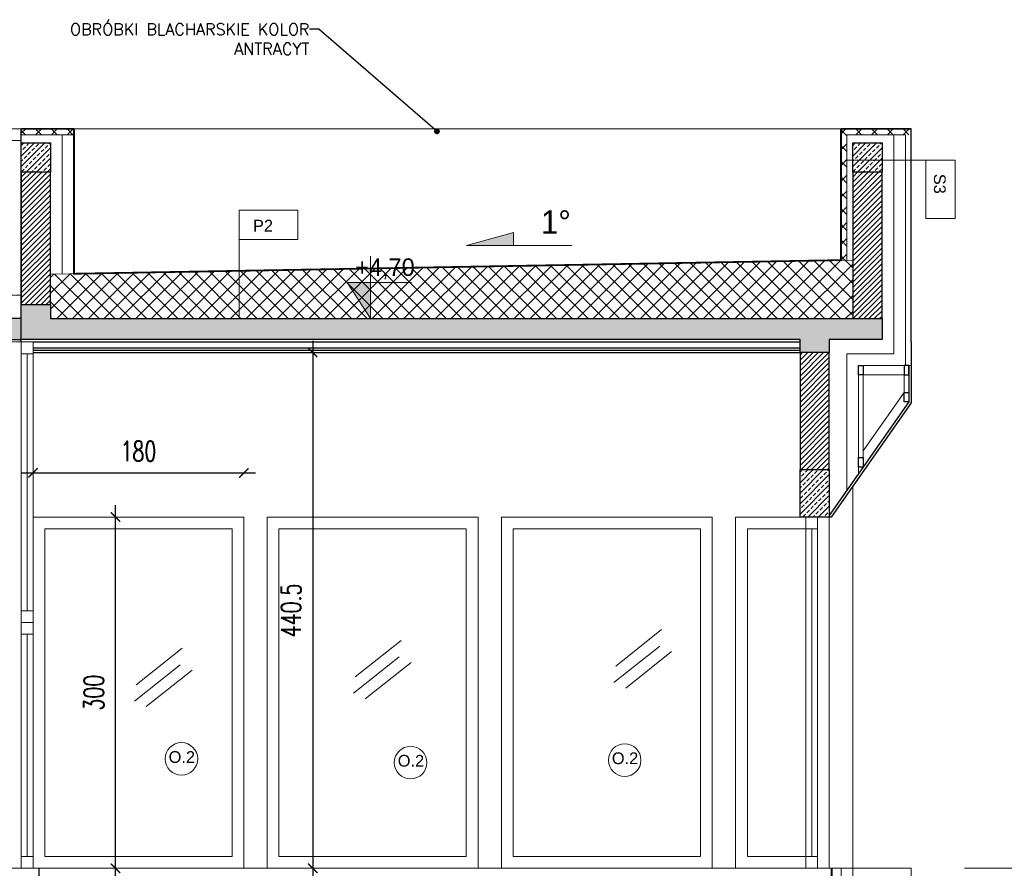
# Model space of a CAD drawing. Header units: millimetres. Extents: x -115268 to 140687, y -37779 to 24471.
# Tile 55 of 256: x 46723 to 47564, y -12269 to -11545. Entities that reach past the tile are written whole.
import ezdxf
from ezdxf import colors
from ezdxf.entities.mleader import LeaderData, LeaderLine
from ezdxf.math import Vec2, Vec3

# ---------------------------------------------------------------- set-up
doc = ezdxf.new("R2010")
doc.units = ezdxf.units.MM
doc.header["$PDMODE"] = 2
doc.header["$PDSIZE"] = 1
for name, pattern in [('0.5_0.5', [10, 5, -5]), ('ACAD_ISO03W100', [30, 12, -18]), ('DASHED', [19.05, 12.7, -6.35])]:
    doc.linetypes.add(name, pattern=pattern)
doc.layers.get('0').update_dxf_attribs({"lineweight": 9})
for name, color, linetype, lineweight in [('A stolarka', 4, 'Continuous', 9), ('A_CIENKA', 7, 'Continuous', 9), ('A_HATCH', 8, 'Continuous', 9), ('A_IZOLACJA', 8, 'ZIGZAG', 9), ('A_KONSTRUKCJA', 3, 'Continuous', 25), ('A_MUROWANE', 30, 'Continuous', 25), ('A_WIDOK', 253, 'Continuous', 9)]:
    doc.layers.add(name, color=color, linetype=linetype, lineweight=lineweight)
doc.layers.add('A_WYMIAR', color=253, linetype='Continuous', lineweight=5, transparency=0.2)
doc.styles.add('Arial', font='arial.ttf')
doc.styles.add('romans 1-100', font='romans.shx', dxfattribs={"width": 0.7, "height": 17})
doc.linetypes.add('ZIGZAG', pattern='A,0.00254,-5.08,[131,ltypeshp.shx,S=5.08,R=0,X=-5.08,Y=0],-10.16,[131,ltypeshp.shx,S=5.08,R=180,X=5.08,Y=0],-5.08', length=20.32254)
doc.dimstyles.new('___SKALA_1_100', dxfattribs={"dimscale": 10, "dimtxt": 17, "dimasz": 0.8, "dimexe": 2, "dimexo": 2, "dimgap": 1, "dimtad": 1, "dimdec": 4, "dimrnd": 0.5, "dimdsep": 46, "dimtxsty": 'romans 1-100', "dimblk": 'ARCHTICK', "dimcen": 0.1, "dimdle": 1, "dimse1": 1, "dimse2": 1, "dimadec": 0, "dimazin": 0, "dimtfac": 1, "dimtdec": 4, "dimtix": 1, "dimtmove": 0, "dimatfit": 3, "dimldrblk": 'ARCHTICK', "dimfxl": 6, "dimfxlon": 1, "dimtolj": 1, "dimarcsym": 0})
pattern_1 = [(45, (70.689, -8.652), (-6.735192, 6.735192), []), (135, (70.689, -8.652), (-6.735192, -6.735192), [])]

# ---------------------------------------------------------------- blocks, each defined once
blk = doc.blocks.new('_Dot')
at = {"color": 0, "linetype": 'ByBlock', "lineweight": -2}
blk.add_line((-0.5, 0), (-1, 0), dxfattribs=at)
at = {"color": 0, "linetype": 'ByBlock', "const_width": 0.5}
blk.add_lwpolyline([(-0.25, 0, 1), (0.25, 0, 1)], format="xyb", close=True, dxfattribs=at)
blk = doc.blocks.new('_ArchTick')
at = {"color": 0, "linetype": 'ByBlock', "const_width": 0.15}
blk.add_lwpolyline([(-0.5, -0.5), (0.5, 0.5)], dxfattribs=at)
blk = doc.blocks.new('*D2042')
at = {"layer": 'A_WYMIAR', "color": 0, "lineweight": -2, "transparency": 16777216}
blk.add_line((46804.53, -12279.27), (46804.53, -11959.27), dxfattribs=at)
at = {"layer": 'Defpoints', "color": 0, "transparency": 16777216}
for p in [(46804.53, -11969.27), (46824.17, -11969.27), (46835.01, -12269.27)]:
    blk.add_point(p, dxfattribs=at)
at = {"layer": 'A_WYMIAR', "color": 0, "lineweight": -2, "transparency": 16777216, "xscale": 8, "yscale": 8, "zscale": 8}
for p, rotation in [((46804.53, -11969.27), 90), ((46804.53, -12269.27), 270)]:
    blk.add_blockref('_ArchTick', p, dxfattribs=dict(at, rotation=rotation))
at = {"layer": 'A_WYMIAR', "color": 0, "transparency": 16777216, "insert": (46786.03, -12119.27), "char_height": 17, "attachment_point": 5, "rotation": 90, "style": 'romans 1-100'}
blk.add_mtext('\\A1;300', dxfattribs=at)
blk = doc.blocks.new('*D2043')
at = {"layer": 'A_WYMIAR', "color": 0, "lineweight": -2, "transparency": 16777216}
blk.add_line((46724.17, -11931.6), (46924.17, -11931.6), dxfattribs=at)
at = {"layer": 'Defpoints', "color": 0, "transparency": 16777216}
for p in [(46914.17, -11931.6), (46734.17, -11969.27), (46914.17, -11969.27)]:
    blk.add_point(p, dxfattribs=at)
at = {"layer": 'A_WYMIAR', "color": 0, "lineweight": -2, "transparency": 16777216, "xscale": 8, "yscale": 8, "zscale": 8, "rotation": 180}
blk.add_blockref('_ArchTick', (46734.17, -11931.6), dxfattribs=at)
at = {"layer": 'A_WYMIAR', "color": 0, "lineweight": -2, "transparency": 16777216, "xscale": 8, "yscale": 8, "zscale": 8}
blk.add_blockref('_ArchTick', (46914.17, -11931.6), dxfattribs=at)
at = {"layer": 'A_WYMIAR', "color": 0, "transparency": 16777216, "insert": (46824.17, -11913.1), "char_height": 17, "attachment_point": 5, "style": 'romans 1-100'}
blk.add_mtext('\\A1;180', dxfattribs=at)
blk = doc.blocks.new('*D2059')
at = {"layer": 'A_WYMIAR', "color": 0, "lineweight": -2, "ltscale": 0.5, "transparency": 16777216}
blk.add_line((46972.98, -11818.78), (46972.98, -12279.27), dxfattribs=at)
at = {"layer": 'Defpoints', "color": 0, "ltscale": 0.5, "transparency": 16777216}
for p in [(46734.17, -11828.78), (46734.17, -12269.27), (46972.98, -12269.27)]:
    blk.add_point(p, dxfattribs=at)
at = {"layer": 'A_WYMIAR', "color": 0, "lineweight": -2, "ltscale": 0.5, "transparency": 16777216, "xscale": 8, "yscale": 8, "zscale": 8}
for p, rotation in [((46972.98, -11828.78), 90), ((46972.98, -12269.27), 270)]:
    blk.add_blockref('_ArchTick', p, dxfattribs=dict(at, rotation=rotation))
at = {"layer": 'A_WYMIAR', "color": 0, "ltscale": 0.5, "transparency": 16777216, "insert": (46954.48, -12049.02), "char_height": 17, "attachment_point": 5, "rotation": 90, "style": 'romans 1-100'}
blk.add_mtext('\\A1;440.5', dxfattribs=at)
blk = doc.blocks.new('*D2060')
at = {"layer": 'A_WYMIAR', "color": 0, "lineweight": -2, "ltscale": 0.5, "transparency": 16777216}
blk.add_line((46191.95, -12273.94), (46191.95, -11813.46), dxfattribs=at)
at = {"layer": 'Defpoints', "color": 0, "ltscale": 0.5, "transparency": 16777216}
for p in [(46191.95, -11823.46), (46800.13, -11823.46), (46800.13, -12263.94)]:
    blk.add_point(p, dxfattribs=at)
at = {"layer": 'A_WYMIAR', "color": 0, "lineweight": -2, "ltscale": 0.5, "transparency": 16777216, "xscale": 8, "yscale": 8, "zscale": 8}
for p, rotation in [((46191.95, -11823.46), 90), ((46191.95, -12263.94), 270)]:
    blk.add_blockref('_ArchTick', p, dxfattribs=dict(at, rotation=rotation))
at = {"layer": 'A_WYMIAR', "color": 0, "ltscale": 0.5, "transparency": 16777216, "insert": (46173.45, -12043.7), "char_height": 17, "attachment_point": 5, "rotation": 90, "style": 'romans 1-100'}
blk.add_mtext('\\A1;440.5', dxfattribs=at)
blk = doc.blocks.new('*D2061')
at = {"layer": 'A_WYMIAR', "color": 0, "lineweight": -2, "ltscale": 0.5, "transparency": 16777216}
blk.add_line((46191.95, -11833.46), (46191.95, -11632.46), dxfattribs=at)
at = {"layer": 'Defpoints', "color": 0, "ltscale": 0.5, "transparency": 16777216}
for p in [(46191.95, -11642.46), (46780.13, -11642.46), (46800.13, -11823.46)]:
    blk.add_point(p, dxfattribs=at)
at = {"layer": 'A_WYMIAR', "color": 0, "lineweight": -2, "ltscale": 0.5, "transparency": 16777216, "xscale": 8, "yscale": 8, "zscale": 8}
for p, rotation in [((46191.95, -11642.46), 90), ((46191.95, -11823.46), 270)]:
    blk.add_blockref('_ArchTick', p, dxfattribs=dict(at, rotation=rotation))
at = {"layer": 'A_WYMIAR', "color": 0, "ltscale": 0.5, "transparency": 16777216, "insert": (46173.45, -11732.96), "char_height": 17, "attachment_point": 5, "rotation": 90, "style": 'romans 1-100'}
blk.add_mtext('\\A1;181', dxfattribs=at)

msp = doc.modelspace()

# ---------------------------------------------------------------- hatches: boundary and pattern name
at = {"layer": 'A_CIENKA', "transparency": 33554687}
h = msp.add_hatch(color=256, dxfattribs=at)
h.dxf.hatch_style = 1
h.paths.add_polyline_path([(47144.38915, -11726.32619), (47104.38915, -11737.32619), (47144.38915, -11737.32619), (47144.38915, -11736.32619)])
h = msp.add_hatch(color=256, dxfattribs=at)
h.dxf.hatch_style = 1
h.paths.add_polyline_path([(47022.32278, -11768.99673), (47002.32278, -11768.99673), (47022.32278, -11799.77982)])
at = {"layer": 'A_HATCH', "true_color": 0x636466, "transparency": 33554687}
h = msp.add_hatch(dxfattribs=at)
h.set_pattern_fill('ANSI37', color=251, scale=3)
h.set_pattern_definition(pattern_1)
h.paths.add_polyline_path([(45169.16536, -11637.77982), (45164.16536, -11637.77982), (45114.16536, -11637.77982), (45114.16536, -11642.77982), (45164.16536, -11642.77982), (45164.16536, -11749.77982), (45169.16536, -11749.86792)])
h.paths.add_polyline_path([(45474.16536, -11637.77982), (45429.16536, -11637.77982), (45429.16536, -11642.77982), (45474.16536, -11642.77982)])
h.paths.add_polyline_path([(46769.16536, -11637.77982), (46724.16536, -11637.77982), (46724.16536, -11642.77982), (46769.16536, -11642.77982)])
h.paths.add_polyline_path([(47484.16536, -11637.77982), (47424.16536, -11637.77982), (47424.16536, -11749.86792), (47429.16536, -11749.77982), (47429.16536, -11642.77982), (47484.16536, -11642.77982)])
at = {"layer": 'A_HATCH', "transparency": 33554687}
h = msp.add_hatch(dxfattribs=at)
h.set_pattern_fill('ANSI33', color=256)
h.set_pattern_definition([(45, (1585, -2e-09), (-4.4901281, 4.4901281), []), (45, (1589.49, -2e-09), (-4.4901281, 4.4901281), [3.175, -1.5875])])
h.paths.add_polyline_path([(46749.16536, -11649.77982), (46724.16536, -11649.77982), (46724.16536, -11674.77982), (46749.16536, -11674.77982)])
h = msp.add_hatch(dxfattribs=at)
h.set_pattern_fill('ANSI33', color=256)
h.set_pattern_definition([(45, (2295, -2e-09), (-4.4901281, 4.4901281), []), (45, (2299.49, -2e-09), (-4.4901281, 4.4901281), [3.175, -1.5875])])
h.paths.add_polyline_path([(47459.16536, -11649.77982), (47434.16536, -11649.77982), (47434.16536, -11674.77982), (47459.16536, -11674.77982)])
h = msp.add_hatch(dxfattribs=at)
h.set_pattern_fill('ANSI31', color=256)
h.set_pattern_definition([(45, (1585, -2e-09), (-2.24506403, 2.24506403), [])])
h.paths.add_polyline_path([(46749.16536, -11674.77982), (46724.16536, -11674.77982), (46724.16536, -11787.77982), (46749.16536, -11787.77982)])
h = msp.add_hatch(dxfattribs=at)
h.set_pattern_fill('ANSI31', color=256)
h.set_pattern_definition([(45, (2295, -2e-09), (-2.24506403, 2.24506403), [])])
h.paths.add_polyline_path([(47459.16536, -11674.77982), (47434.16536, -11674.77982), (47434.16536, -11799.77982), (47459.16536, -11799.77982)])
at = {"layer": 'A_HATCH', "true_color": 0x636466, "transparency": 33554687}
h = msp.add_hatch(dxfattribs=at)
h.set_pattern_fill('ANSI37', color=251, scale=3)
h.set_pattern_definition(pattern_1)
h.paths.add_polyline_path([(45449.16536, -11769.77982), (45164.16536, -11769.77982), (45164.16536, -11799.77982), (45449.16536, -11799.77982)])
h.paths.add_polyline_path([(45449.16536, -11754.80184), (45164.16536, -11749.77982), (45164.16536, -11769.77982), (45449.16536, -11769.77982)])
h.paths.add_polyline_path([(47434.16536, -11769.77982), (46749.16536, -11769.77982), (46749.16536, -11799.77982), (47434.16536, -11799.77982)])
h.paths.add_polyline_path([(47434.16536, -11749.77982), (46749.16536, -11761.8503), (46749.16536, -11769.77982), (47434.16536, -11769.77982)])
at = {"layer": 'A_HATCH', "transparency": 33554687}
h = msp.add_hatch(dxfattribs=at)
h.set_pattern_fill('ANSI33', color=256, angle=-2e-14)
h.paths.add_polyline_path([(46724.16536, -11799.77982), (46081.66536, -11799.77982), (46081.66536, -11787.77982), (46056.66536, -11787.77982), (46056.66536, -11817.77982), (46724.16536, -11817.77982)])
h = msp.add_hatch(dxfattribs=at)
h.set_pattern_fill('ANSI33', color=256, angle=-2e-14)
h.paths.add_polyline_path([(47389.16536, -11817.77982), (47389.16536, -11828.77982), (47414.16536, -11828.77982), (47414.16536, -11817.77982), (47459.16536, -11817.77982), (47459.16536, -11799.77982), (47434.16536, -11799.77982), (46749.16536, -11799.77982), (46749.16536, -11787.77982), (46724.16536, -11787.77982), (46724.16536, -11817.77982)])
h = msp.add_hatch(dxfattribs=at)
h.set_pattern_fill('ANSI31', color=256)
h.set_pattern_definition([(45, (2250, -152), (-2.24506403, 2.24506403), [])])
h.paths.add_polyline_path([(47414.16536, -11828.77982), (47389.16536, -11828.77982), (47389.16536, -11928.77982), (47414.16536, -11928.77982)])
h = msp.add_hatch(dxfattribs=at)
h.set_pattern_fill('ANSI33', color=256)
h.set_pattern_definition([(45, (2250, -279), (-4.4901281, 4.4901281), []), (45, (2254.49, -279), (-4.4901281, 4.4901281), [3.175, -1.5875])])
h.paths.add_polyline_path([(47414.16536, -11928.77982), (47389.16536, -11928.77982), (47389.16536, -11969.26834), (47414.16536, -11969.26834)])

# ---------------------------------------------------------------- linework, layer by layer
at = {"layer": 'A stolarka'}
for p, q in [((45474.16536, -11637.77982), (46724.16536, -11637.77982)), ((45474.16536, -11647.77982), (46724.16536, -11647.77982)), ((46724.16536, -12059.26834), (46724.16536, -11819.77982)), ((46734.16536, -12059.26834), (46734.16536, -11819.77982)), ((46729.16536, -12049.26834), (46729.16536, -11829.77982)), ((47399.16536, -11979.26834), (47399.16536, -12259.26834)), ((46724.16536, -12059.26834), (46724.16536, -12269.26834)), ((46734.16536, -12059.26834), (46734.16536, -12269.26834)), ((47231.83517, -12096.55552), (47270.9706, -12065.4361)), ((46729.16536, -12069.26834), (46729.16536, -12259.26834)), ((46822.38503, -12112.43349), (46861.52046, -12081.31408)), ((47009.38764, -12105.71549), (47048.52307, -12074.59608)), ((47230.23197, -12110.60648), (47269.3674, -12079.48707)), ((47007.78444, -12119.76646), (47046.91987, -12088.64705)), ((47240.3694, -12115.32163), (47279.50483, -12084.20221)), ((46820.78183, -12126.48446), (46859.91726, -12095.36505)), ((47017.92187, -12124.48161), (47057.0573, -12093.36219)), ((46830.91925, -12131.19961), (46870.05468, -12100.08019))]:
    msp.add_line(p, q, dxfattribs=at)
for points in [[(46724.16536, -11647.77982), (46724.16536, -11637.77982), (46714.16536, -11637.77982), (46714.16536, -11647.77982), (46724.16536, -11647.77982)], [(46734.16536, -11829.77982), (46734.16536, -11819.77982), (46724.16536, -11819.77982), (46724.16536, -11829.77982), (46734.16536, -11829.77982)], [(47404.16536, -11979.26834), (47404.16536, -11969.26834), (47394.16536, -11969.26834), (47394.16536, -11979.26834), (47404.16536, -11979.26834)], [(46734.16536, -12059.26834), (46734.16536, -12049.26834), (46724.16536, -12049.26834), (46724.16536, -12059.26834), (46734.16536, -12059.26834)], [(46734.16536, -12069.26834), (46734.16536, -12059.26834), (46724.16536, -12059.26834), (46724.16536, -12069.26834), (46734.16536, -12069.26834)], [(46734.16536, -12269.26834), (46734.16536, -12259.26834), (46724.16536, -12259.26834), (46724.16536, -12269.26834), (46734.16536, -12269.26834)], [(47404.16536, -12269.26834), (47404.16536, -12259.26834), (47394.16536, -12259.26834), (47394.16536, -12269.26834), (47404.16536, -12269.26834)]]:
    msp.add_lwpolyline(points, dxfattribs=at)
msp.add_lwpolyline([(47404.16536, -12269.26834), (47394.16536, -12269.26834), (47394.16536, -11969.26834), (47404.16536, -11969.26834)], close=True, dxfattribs=at)
at = {"layer": 'A_CIENKA', "linetype": '0.5_0.5', "ltscale": 10}
msp.add_line((47429.16536, -11642.77982), (47484.16536, -11642.77982), dxfattribs=at)
at = {"layer": 'A_CIENKA'}
for p, q in [((46769.16536, -11669.77982), (46769.16536, -11761.49788)), ((47144.38915, -11726.32619), (47104.38915, -11737.32619)), ((47144.38915, -11736.32619), (47144.38915, -11726.32619)), ((47194.38915, -11737.32619), (47104.38915, -11737.32619)), ((47144.38915, -11737.32619), (47144.38915, -11736.32619)), ((47443.16536, -11847.77982), (47478.16536, -11847.77982)), ((47443.16536, -11918.56395), (47443.16536, -11847.77982)), ((47478.16536, -11847.77982), (47478.16536, -11862.96687)), ((47478.16536, -11862.96687), (47443.16536, -11912.86169)), ((47434.16536, -11942.87672), (47434.16536, -12379.26834)), ((46914.16536, -11969.26834), (46734.16536, -11969.26834)), ((46914.16536, -12269.26834), (46914.16536, -11969.26834)), ((46934.16536, -12269.26834), (46934.16536, -11969.26834)), ((47114.16536, -11969.26834), (46934.16536, -11969.26834)), ((47114.16536, -12269.26834), (47114.16536, -11969.26834)), ((47134.16536, -12269.26834), (47134.16536, -11969.26834)), ((47314.16536, -11969.26834), (47134.16536, -11969.26834)), ((47314.16536, -12269.26834), (47314.16536, -11969.26834)), ((47334.16536, -12269.26834), (47334.16536, -11969.26834)), ((47394.16536, -11969.26834), (47334.16536, -11969.26834)), ((47414.16536, -12269.26834), (47414.16536, -11969.26834)), ((46744.16536, -12259.26834), (46744.16536, -11979.26834)), ((46904.16536, -11979.26834), (46744.16536, -11979.26834)), ((46904.16536, -12259.26834), (46904.16536, -11979.26834)), ((46944.16536, -12259.26834), (46944.16536, -11979.26834)), ((47104.16536, -11979.26834), (46944.16536, -11979.26834)), ((47104.16536, -12259.26834), (47104.16536, -11979.26834)), ((47144.16536, -12259.26834), (47144.16536, -11979.26834)), ((47304.16536, -11979.26834), (47144.16536, -11979.26834)), ((47304.16536, -12259.26834), (47304.16536, -11979.26834)), ((47344.16536, -12259.26834), (47344.16536, -11979.26834)), ((47394.16536, -11979.26834), (47344.16536, -11979.26834)), ((46724.16536, -12059.26834), (46734.16536, -12059.26834)), ((46744.16536, -12259.26834), (46904.16536, -12259.26834)), ((46944.16536, -12259.26834), (47104.16536, -12259.26834)), ((47144.16536, -12259.26834), (47304.16536, -12259.26834)), ((47344.16536, -12259.26834), (47394.16536, -12259.26834))]:
    msp.add_line(p, q, dxfattribs=at)
at = {"layer": 'A_CIENKA', "linetype": 'ACAD_ISO03W100', "ltscale": 0.005}
for p, q in [((46114.16536, -11779.77982), (46724.16536, -11779.77982)), ((46124.16536, -11819.77982), (46724.16536, -11819.77982))]:
    msp.add_line(p, q, dxfattribs=at)
at = {"layer": 'A_CIENKA', "color": 18, "true_color": 0x000000}
msp.add_line((45114.16536, -12269.26834), (47439.16536, -12269.26834), dxfattribs=at)
at = {"layer": 'A_CIENKA'}
for points in [[(46724.16536, -11642.77982), (46769.16536, -11642.77982)], [(47479.16536, -11642.77982), (47479.16536, -11839.77982), (47439.16536, -11839.77982), (47439.16536, -11932.26622)], [(47022.32278, -11746.35167), (47022.32278, -11799.77982), (47002.32278, -11768.99673), (47022.32278, -11768.99673), (47057.23317, -11768.99673)]]:
    msp.add_lwpolyline(points, dxfattribs=at)
at = {"layer": 'A_HATCH'}
for p, q in [((47429.16536, -11642.69171), (47429.16536, -11749.86792)), ((47431.66536, -11637.69171), (47431.66536, -11637.77982)), ((47434.16536, -11637.69171), (47434.16536, -11637.77982)), ((46749.16536, -11761.8503), (47434.16536, -11749.77982)), ((47479.16536, -11839.77982), (47484.16536, -11839.77982)), ((47484.16536, -12269.26834), (47439.16536, -12269.26834)), ((47484.16536, -12299.26834), (47484.16536, -12269.26834))]:
    msp.add_line(p, q, dxfattribs=at)
for points in [[(47429.16536, -11664.42284), (47521.62072, -11664.42284), (47521.62072, -11714.42284), (47501.62072, -11714.42284), (47496.62072, -11714.42284), (47496.62072, -11664.42284)], [(46910.30182, -11799.77982), (46910.30182, -11707.32445), (46960.30182, -11707.32445), (46960.30182, -11727.32445), (46960.30182, -11732.32445), (46910.30182, -11732.32445)]]:
    msp.add_lwpolyline(points, dxfattribs=at)
at = {"layer": 'A_IZOLACJA', "ltscale": 0.007}
msp.add_line((46759.16536, -11642.77982), (46759.16536, -11761.67409), dxfattribs=at)
at = {"layer": 'A_IZOLACJA', "linetype": 'DASHED', "ltscale": 0.01, "const_width": 1.5}
for points in [[(46769.16536, -11637.77982), (46724.16536, -11637.77982)], [(47424.16536, -11637.77982), (47424.16536, -11749.86792), (46769.16536, -11761.49788), (46769.16536, -11637.77982)], [(47484.16536, -11637.77982), (47424.16536, -11637.69171)], [(47387.16536, -12377.26834), (47416.16536, -12377.26834), (47416.16536, -12269.26834)]]:
    msp.add_lwpolyline(points, dxfattribs=at)
at = {"layer": 'A_IZOLACJA', "ltscale": 0.01}
for points in [[(47469.16536, -11642.77982), (47469.16536, -11829.77982), (47429.16536, -11829.77982), (47429.16536, -11946.52188)], [(47424.16536, -12269.09905), (47424.16536, -12379.09905)]]:
    msp.add_lwpolyline(points, dxfattribs=at)
at = {"layer": 'A_KONSTRUKCJA'}
msp.add_line((47434.16536, -11799.77982), (47459.16536, -11799.77982), dxfattribs=at)
for points in [[(46724.16536, -11819.77982), (46724.16536, -11637.77982)], [(46769.16536, -11761.49788), (46769.16536, -11637.77982)], [(46769.16536, -11761.49788), (46769.16536, -11637.77982)], [(47484.16536, -11819.77982), (47484.16536, -11637.77982)], [(46734.16536, -11819.77982), (47389.16536, -11819.77982)], [(47484.16536, -11819.77982), (47484.16536, -11871.59841), (47415.65227, -11969.26834), (47394.16536, -11969.26834)], [(46734.16536, -11824.77982), (47389.16536, -11824.77982)], [(46734.16536, -11826.77982), (47389.16536, -11826.77982)], [(46734.16536, -11828.77982), (47389.16536, -11828.77982)], [(47482.16536, -11839.77982), (47482.16536, -11870.96687), (47414.16536, -11967.90537)], [(46739.16536, -12269.26834), (46739.16536, -12379.26834), (46764.16536, -12379.26834), (46764.16536, -12419.26834), (46714.16536, -12419.26834), (46684.16536, -12419.26834), (46684.16536, -12379.26834), (46714.16536, -12379.26834), (46714.16536, -12269.26834)]]:
    msp.add_lwpolyline(points, dxfattribs=at)
at = {"layer": 'A_KONSTRUKCJA', "ltscale": 0.5}
for points in [[(46724.16536, -11649.77982), (46749.16536, -11649.77982), (46749.16536, -11674.77982), (46724.16536, -11674.77982)], [(47434.16536, -11649.77982), (47459.16536, -11649.77982), (47459.16536, -11674.77982), (47434.16536, -11674.77982)], [(47434.16536, -11799.77982), (47459.16536, -11799.77982), (47459.16536, -11817.77982), (47414.16536, -11817.77982), (47414.16536, -11828.77982), (47389.16536, -11828.77982), (47389.16536, -11817.77982), (46724.16536, -11817.77982), (46724.16536, -11787.77982), (46749.16536, -11787.77982), (46749.16536, -11799.77982)], [(47389.16536, -11928.77982), (47414.16536, -11928.77982), (47414.16536, -11969.26834), (47389.16536, -11969.26834)]]:
    msp.add_lwpolyline(points, close=True, dxfattribs=at)
msp.add_lwpolyline([(46724.16536, -11799.77982), (46081.66536, -11799.77982), (46081.66536, -11787.77982), (46056.66536, -11787.77982), (46056.66536, -11817.77982), (46724.16536, -11817.77982), (46724.16536, -11799.77982)], dxfattribs=at)
at = {"layer": 'A_KONSTRUKCJA'}
for points in [[(47443.16536, -11839.77982), (47443.16536, -11847.77982), (47439.16536, -11847.77982), (47439.16536, -11839.77982)], [(47478.16536, -11839.77982), (47478.16536, -11847.77982), (47482.16536, -11847.77982), (47482.16536, -11839.77982)], [(47482.16536, -11862.96687), (47482.16536, -11870.96687), (47478.16536, -11870.96687), (47478.16536, -11862.96687)], [(47443.16536, -11918.56395), (47443.16536, -11926.56395), (47439.16536, -11926.56395), (47439.16536, -11918.56395)]]:
    msp.add_lwpolyline(points, close=True, dxfattribs=at)
at = {"layer": 'A_MUROWANE', "ltscale": 0.5}
for points in [[(46724.16536, -11787.77982), (46749.16536, -11787.77982), (46749.16536, -11674.77982), (46724.16536, -11674.77982)], [(47434.16536, -11799.77982), (47459.16536, -11799.77982), (47459.16536, -11674.77982), (47434.16536, -11674.77982)], [(47389.16536, -11928.77982), (47414.16536, -11928.77982), (47414.16536, -11828.77982), (47389.16536, -11828.77982)]]:
    msp.add_lwpolyline(points, close=True, dxfattribs=at)
at = {"layer": 'A_WIDOK'}
for q in [(46769.16536, -11637.77982), (47429.16536, -11637.77982)]:
    msp.add_line((46724.16536, -11637.77982), q, dxfattribs=at)
msp.add_lwpolyline([(46724.16536, -11637.77982), (46769.16536, -11637.77982), (46769.16536, -11642.77982), (46724.16536, -11642.77982)], close=True, dxfattribs=at)
msp.add_lwpolyline([(45114.16536, -12269.26834), (47439.16536, -12269.26834)], dxfattribs=at)
at = {"layer": 'A_WYMIAR'}
msp.add_line((47682.10166, -12269.25906), (47529.60166, -12269.25906), dxfattribs=at)
at = {"layer": 'A_WYMIAR', "ltscale": 10}
for centre in [(46860.94065, -12175.79767), (47056.58965, -12179.00262), (47239.40939, -12176.86609)]:
    msp.add_circle(centre, 13.90315, dxfattribs=at)

# ---------------------------------------------------------------- texts
at = {"layer": 'A_CIENKA', "attachment_point": 1}
for s, width, insert, char_height in [('1%%D', 260, (47167.84912, -11707.32619), 20), ('+4,70', 48.770906, (47009.33453, -11748.38101), 15)]:
    msp.add_mtext_dynamic_manual_height_columns(s, width=width, gutter_width=17.5, heights=[0], dxfattribs=dict(at, insert=insert, char_height=char_height))
at = {"layer": 'A_WYMIAR', "insert": (47513.52114, -11676.12367), "char_height": 10, "attachment_point": 1, "rotation": 270, "style": 'Arial'}
msp.add_mtext_dynamic_manual_height_columns('S3', width=473.6976626, gutter_width=1.25, heights=[9.22219], dxfattribs=at)
at = {"layer": 'A_WYMIAR', "char_height": 10, "attachment_point": 1, "style": 'Arial'}
for s, insert in [('P2', (46922.00266, -11715.42403)), ('O.2', (46849.98743, -12169.21331)), ('O.2', (47045.63643, -12172.41825)), ('O.2', (47228.45616, -12170.28173))]:
    msp.add_mtext_dynamic_manual_height_columns(s, width=473.6976626, gutter_width=1.25, heights=[9.22219], dxfattribs=dict(at, insert=insert))

# ---------------------------------------------------------------- dimensions: what is measured, and where the dimension line sits
at = {"layer": 'A_WYMIAR', "ltscale": 0.5}
dim = msp.add_linear_dim(base=(46191.9484, -11642.45531), p1=(46800.12868, -11823.45531), p2=(46780.12868, -11642.45531), angle=90, dimstyle='___SKALA_1_100', dxfattribs=at)
dim.commit()
dim.dimension.update_dxf_attribs({"geometry": '*D2061', "text_midpoint": (46173.4484, -11732.95531)})
for p1, p2, distance, picture, middle in [((46800.12868, -12263.94384), (46800.12868, -11823.45531), 608.18028, '*D2060', (46173.4484, -12043.69957)), ((46734.16536, -11828.77982), (46734.16536, -12269.26834), 238.81302, '*D2059', (46954.47838, -12049.02408))]:
    dim = msp.add_aligned_dim(p1=p1, p2=p2, distance=distance, dimstyle='___SKALA_1_100', dxfattribs=at)
    dim.commit()
    dim.dimension.update_dxf_attribs({"geometry": picture, "text_midpoint": middle})
at = {"layer": 'A_WYMIAR'}
dim = msp.add_linear_dim(base=(46914.16536, -11931.60016), p1=(46734.16536, -11969.26834), p2=(46914.16536, -11969.26834), dimstyle='___SKALA_1_100', dxfattribs=at)
dim.commit()
dim.dimension.update_dxf_attribs({"geometry": '*D2043', "text_midpoint": (46824.16536, -11913.10016)})
dim = msp.add_linear_dim(base=(46804.53335, -11969.26834), p1=(46835.00855, -12269.26834), p2=(46824.16536, -11969.26834), angle=90, dimstyle='___SKALA_1_100', dxfattribs=at)
dim.commit()
dim.dimension.update_dxf_attribs({"geometry": '*D2042', "text_midpoint": (46786.03335, -12119.26834)})

# ---------------------------------------------------------------- leaders
at = {"layer": 'A_CIENKA'}
ml = msp.add_multileader_mtext('Standard', dxfattribs=at)
ml.set_content('{\\Fromans.shx;OBRÓBKI BLACHARSKIE KOLOR ANTRACYT}', color=256)
ml.set_leader_properties()
ml.set_arrow_properties(name='DOT')
ml.build(insert=Vec2(0, 0))
ml.multileader.update_dxf_attribs({"arrow_head_size": 5})
ctx = ml.context
ctx.base_point, ctx.char_height, ctx.arrow_head_size, ctx.landing_gap_size, ctx.plane_origin = Vec3(46741.55743, -11552.75574), 10, 5, 0.09, Vec3(46817.98404, -11718.74283)
ctx.text_align_type = 2
notes = []
notes.append((ctx, [(0, (1, 1, 0), (46978.30886, -11552.75574), (-1, 0), 8, [(0, [(47079.09046, -11639.87619)], 0, [])])]))
ctx.mtext.insert, ctx.mtext.width, ctx.mtext.alignment, ctx.mtext.flow_direction = Vec3(46970.21886, -11547.75574), 239.2869378, 3, 5
for ctx, leaders in notes:
    for number, flags, end, landing, length, lines in leaders:
        leader = LeaderData()
        leader.index, (leader.has_last_leader_line, leader.has_dogleg_vector, leader.attachment_direction) = number, flags
        leader.last_leader_point, leader.dogleg_vector, leader.dogleg_length = Vec3(end), Vec3(landing), length
        for number, points, colour, breaks in lines:
            line = LeaderLine()
            line.index, line.vertices, line.color, line.breaks = number, Vec3.list(points), colors.encode_raw_color(colour), breaks
            leader.lines.append(line)
        ctx.leaders.append(leader)

doc.saveas('drawing.dxf')
